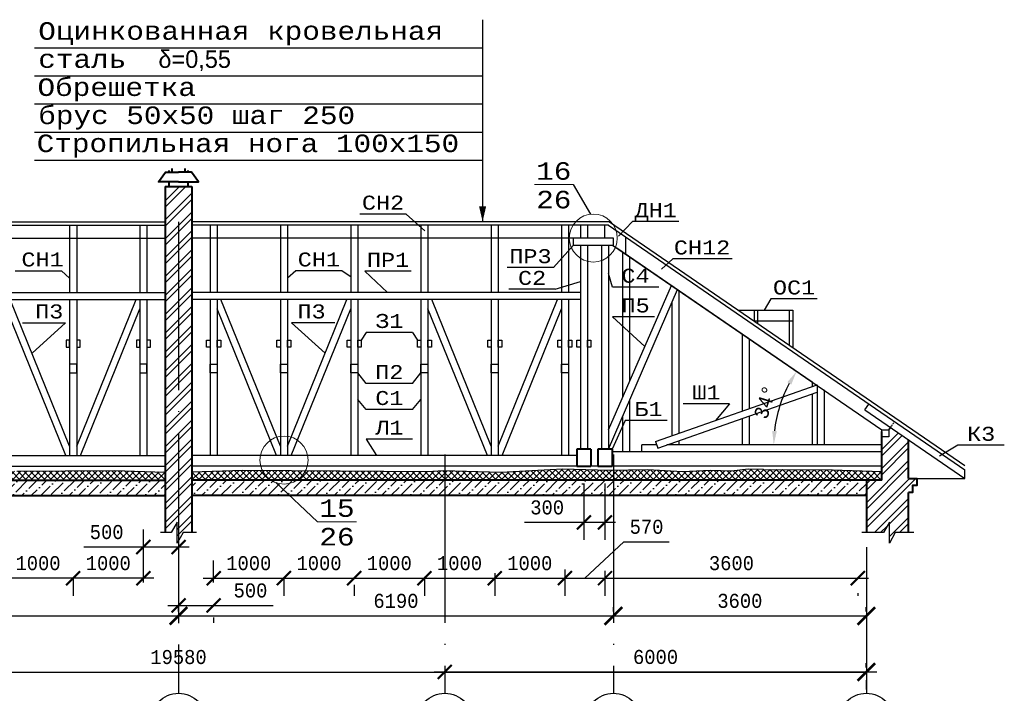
# Model space of a CAD drawing. Header units: millimetres. Extents: x -17 to 2655, y -428 to 194.
# Tile 28 of 47: x 998 to 1138, y -29 to 67. Entities that reach past the tile are written whole.
import ezdxf
from ezdxf.enums import TextEntityAlignment as Align

# ---------------------------------------------------------------- set-up
doc = ezdxf.new("R2010")
doc.units = ezdxf.units.MM
doc.linetypes.add('ACAD_ISO04W100', pattern=[30, 24, -3, 0, -3])
doc.linetypes.add('ШТРИХОВАЯX2', pattern=[1.5, 1, -0.5])
for name, color, linetype in [('лист а3', 7, 'Continuous'), ('Оси', 3, 'ACAD_ISO04W100'), ('Размеры', 5, 'Continuous'), ('текст', 7, 'Continuous'), ('тонкий', 251, 'Continuous')]:
    doc.layers.add(name, color=color, linetype=linetype)
doc.layers.add('Стены', color=32, linetype='Continuous', lineweight=40)
doc.layers.add('стропила', color=40, linetype='Continuous', lineweight=30)
doc.styles.add('simvol', font='SYMBOL.TTF')
doc.styles.get("Standard").update_dxf_attribs({"font": 'COUR.TTF', "width": 0.8, "height": 2})
doc.styles.add('style1', font='COUR.TTF')
doc.dimstyles.new('100', dxfattribs={"dimtxt": 2, "dimasz": 2.5, "dimexe": 1.25, "dimexo": 0.625, "dimgap": 1, "dimtad": 1, "dimdec": 0, "dimlfac": 100, "dimtxsty": 'Standard', "dimblk": 'ARCHTICK', "dimcen": 2.5, "dimadec": 0, "dimazin": 0, "dimtfac": 1, "dimtdec": 0, "dimtmove": 0, "dimatfit": 3, "dimfxl": 0, "dimarcsym": 0})
doc.dimstyles.get("Standard").update_dxf_attribs({"dimtxt": 2, "dimasz": 2, "dimexe": 2.5, "dimexo": 2.5, "dimgap": 1, "dimtad": 1, "dimdec": 0, "dimzin": 0, "dimdsep": 46, "dimtxsty": 'Standard', "dimblk": 'ARCHTICK', "dimcen": -3, "dimdle": 1.5, "dimadec": 0, "dimazin": 0, "dimtfac": 0.75, "dimtdec": 0, "dimtofl": 0, "dimtmove": 0, "dimatfit": 3, "dimldrblk": 'ARCHTICK', "dimfxl": 0, "dimtvp": 1.5, "dimtolj": 1, "dimtzin": 0, "dimarcsym": 0})
doc.dimstyles.new('STANDARD$2', dxfattribs={"dimtxt": 2, "dimasz": 2, "dimexe": 2.5, "dimexo": 2.5, "dimgap": 1, "dimtad": 1, "dimdec": 0, "dimzin": 0, "dimdsep": 46, "dimtxsty": 'Standard', "dimcen": -3, "dimdle": 1.5, "dimadec": 0, "dimazin": 0, "dimtfac": 0.75, "dimtdec": 0, "dimtofl": 0, "dimtmove": 0, "dimatfit": 3, "dimldrblk": 'ARCHTICK', "dimfxl": 0, "dimtvp": 1.5, "dimtolj": 1, "dimtzin": 0, "dimarcsym": 0})

# ---------------------------------------------------------------- blocks, each defined once
blk = doc.blocks.new('_ArchTick')
at = {"color": 0, "linetype": 'ByBlock', "const_width": 0.15}
blk.add_lwpolyline([(-0.5, -0.5), (0.5, 0.5)], dxfattribs=at)
blk = doc.blocks.new('*D132')
at = {"layer": 'Defpoints', "color": 0}
for p in [(958.92, -18.13), (1020.82, -18.13), (1020.82, -18.13)]:
    blk.add_point(p, dxfattribs=at)
at = {"layer": 'Размеры', "color": 0, "lineweight": -2}
for p, q in [((958.92, -17.5), (958.92, -16.88)), ((958.92, -18.13), (1020.82, -18.13)), ((1020.82, -17.5), (1020.82, -16.88))]:
    blk.add_line(p, q, dxfattribs=at)
at = {"layer": 'Размеры', "color": 0, "lineweight": -2, "xscale": 2.5, "yscale": 2.5, "zscale": 2.5, "rotation": 180}
blk.add_blockref('_ArchTick', (958.92, -18.13), dxfattribs=at)
at = {"layer": 'Размеры', "color": 0, "lineweight": -2, "xscale": 2.5, "yscale": 2.5, "zscale": 2.5}
blk.add_blockref('_ArchTick', (1020.82, -18.13), dxfattribs=at)
at = {"layer": 'Размеры', "color": 0, "insert": (989.87, -16), "char_height": 2, "attachment_point": 5}
blk.add_mtext('6190', dxfattribs=at)
blk = doc.blocks.new('*D133')
at = {"layer": 'Defpoints', "color": 0}
for p in [(1020.82, -18.13), (1082.72, -18.13), (1082.72, -18.13)]:
    blk.add_point(p, dxfattribs=at)
at = {"layer": 'Размеры', "color": 0, "lineweight": -2}
for p, q in [((1020.82, -17.5), (1020.82, -16.88)), ((1020.82, -18.13), (1082.72, -18.13)), ((1082.72, -17.5), (1082.72, -16.88))]:
    blk.add_line(p, q, dxfattribs=at)
at = {"layer": 'Размеры', "color": 0, "lineweight": -2, "xscale": 2.5, "yscale": 2.5, "zscale": 2.5, "rotation": 180}
blk.add_blockref('_ArchTick', (1020.82, -18.13), dxfattribs=at)
at = {"layer": 'Размеры', "color": 0, "lineweight": -2, "xscale": 2.5, "yscale": 2.5, "zscale": 2.5}
blk.add_blockref('_ArchTick', (1082.72, -18.13), dxfattribs=at)
at = {"layer": 'Размеры', "color": 0, "insert": (1051.77, -16), "char_height": 2, "attachment_point": 5}
blk.add_mtext('6190', dxfattribs=at)
blk = doc.blocks.new('*D134')
at = {"layer": 'Defpoints', "color": 0}
for p in [(1082.72, -18.13), (1118.72, -18.13), (1118.72, -18.13)]:
    blk.add_point(p, dxfattribs=at)
at = {"layer": 'Размеры', "color": 0, "lineweight": -2}
for p, q in [((1082.72, -17.5), (1082.72, -16.88)), ((1082.72, -18.13), (1118.72, -18.13)), ((1118.72, -17.5), (1118.72, -16.88))]:
    blk.add_line(p, q, dxfattribs=at)
at = {"layer": 'Размеры', "color": 0, "lineweight": -2, "xscale": 2.5, "yscale": 2.5, "zscale": 2.5, "rotation": 180}
blk.add_blockref('_ArchTick', (1082.72, -18.13), dxfattribs=at)
at = {"layer": 'Размеры', "color": 0, "lineweight": -2, "xscale": 2.5, "yscale": 2.5, "zscale": 2.5}
blk.add_blockref('_ArchTick', (1118.72, -18.13), dxfattribs=at)
at = {"layer": 'Размеры', "color": 0, "insert": (1100.72, -16), "char_height": 2, "attachment_point": 5}
blk.add_mtext('3600', dxfattribs=at)
blk = doc.blocks.new('*D135')
at = {"layer": 'Defpoints', "color": 0}
for p in [(922.92, -26.13), (1118.72, -26.13), (1118.72, -26.13)]:
    blk.add_point(p, dxfattribs=at)
at = {"layer": 'Размеры', "color": 0, "lineweight": -2}
for p, q in [((922.92, -25.5), (922.92, -24.88)), ((1118.72, -25.5), (1118.72, -24.88)), ((922.92, -26.13), (1118.72, -26.13))]:
    blk.add_line(p, q, dxfattribs=at)
at = {"layer": 'Размеры', "color": 0, "lineweight": -2, "xscale": 2.5, "yscale": 2.5, "zscale": 2.5, "rotation": 180}
blk.add_blockref('_ArchTick', (922.92, -26.13), dxfattribs=at)
at = {"layer": 'Размеры', "color": 0, "lineweight": -2, "xscale": 2.5, "yscale": 2.5, "zscale": 2.5}
blk.add_blockref('_ArchTick', (1118.72, -26.13), dxfattribs=at)
at = {"layer": 'Размеры', "color": 0, "insert": (1020.82, -24), "char_height": 2, "attachment_point": 5}
blk.add_mtext('19580', dxfattribs=at)
blk = doc.blocks.new('*D137')
at = {"layer": 'Defpoints', "color": 0}
for p in [(1058.72, -24.79), (1118.72, -24.79), (1058.72, -26.12)]:
    blk.add_point(p, dxfattribs=at)
at = {"layer": 'Размеры', "color": 0, "lineweight": -2}
for p, q in [((1120.22, -26.12), (1057.22, -26.12)), ((1058.72, -27.29), (1058.72, -28.62)), ((1118.72, -27.29), (1118.72, -28.62))]:
    blk.add_line(p, q, dxfattribs=at)
at = {"layer": 'Размеры', "color": 0, "lineweight": -2, "xscale": 2, "yscale": 2, "zscale": 2, "rotation": 180}
blk.add_blockref('_ArchTick', (1058.72, -26.12), dxfattribs=at)
at = {"layer": 'Размеры', "color": 0, "lineweight": -2, "xscale": 2, "yscale": 2, "zscale": 2}
blk.add_blockref('_ArchTick', (1118.72, -26.12), dxfattribs=at)
at = {"layer": 'Размеры', "color": 0, "insert": (1088.72, -23.99), "char_height": 2, "attachment_point": 5}
blk.add_mtext('\\A1;6000', dxfattribs=at)
blk = doc.blocks.new('*D138')
at = {"layer": 'Defpoints', "color": 0}
for p in [(1020.82, -5.33), (1025.82, -15.88), (1025.82, -16.64)]:
    blk.add_point(p, dxfattribs=at)
at = {"layer": 'Размеры', "color": 0, "lineweight": -2}
for p, q in [((1020.82, -7.83), (1020.82, -19.14)), ((1019.32, -16.64), (1025.82, -16.64)), ((1025.82, -16.64), (1034.29, -16.64)), ((1025.82, -18.38), (1025.82, -19.14))]:
    blk.add_line(p, q, dxfattribs=at)
at = {"layer": 'Размеры', "color": 0, "lineweight": -2, "xscale": 2, "yscale": 2, "zscale": 2, "rotation": 180}
blk.add_blockref('_ArchTick', (1020.82, -16.64), dxfattribs=at)
at = {"layer": 'Размеры', "color": 0, "lineweight": -2, "xscale": 2, "yscale": 2, "zscale": 2}
blk.add_blockref('_ArchTick', (1025.82, -16.64), dxfattribs=at)
at = {"layer": 'Размеры', "color": 0, "insert": (1031.06, -14.52), "char_height": 2, "attachment_point": 5}
blk.add_mtext('\\A1;500', dxfattribs=at)
blk = doc.blocks.new('*D139')
at = {"layer": 'Defpoints', "color": 0}
for p in [(1035.82, -10.35), (1035.82, -12.76), (1025.82, -15.88)]:
    blk.add_point(p, dxfattribs=at)
at = {"layer": 'Размеры', "color": 0, "lineweight": -2}
for p, q in [((1025.82, -13.38), (1025.82, -10.26)), ((1024.32, -12.76), (1037.32, -12.76)), ((1035.82, -12.85), (1035.82, -15.26))]:
    blk.add_line(p, q, dxfattribs=at)
at = {"layer": 'Размеры', "color": 0, "lineweight": -2, "xscale": 2, "yscale": 2, "zscale": 2, "rotation": 180}
blk.add_blockref('_ArchTick', (1025.82, -12.76), dxfattribs=at)
at = {"layer": 'Размеры', "color": 0, "lineweight": -2, "xscale": 2, "yscale": 2, "zscale": 2}
blk.add_blockref('_ArchTick', (1035.82, -12.76), dxfattribs=at)
at = {"layer": 'Размеры', "color": 0, "insert": (1030.82, -10.63), "char_height": 2, "attachment_point": 5}
blk.add_mtext('\\A1;1000', dxfattribs=at)
blk = doc.blocks.new('*D140')
at = {"layer": 'Defpoints', "color": 0}
for p in [(1035.82, -10.35), (1045.82, -11.21), (1045.82, -12.76)]:
    blk.add_point(p, dxfattribs=at)
at = {"layer": 'Размеры', "color": 0, "lineweight": -2}
for p, q in [((1034.32, -12.76), (1047.32, -12.76)), ((1035.82, -12.85), (1035.82, -15.26)), ((1045.82, -13.71), (1045.82, -15.26))]:
    blk.add_line(p, q, dxfattribs=at)
at = {"layer": 'Размеры', "color": 0, "lineweight": -2, "xscale": 2, "yscale": 2, "zscale": 2, "rotation": 180}
blk.add_blockref('_ArchTick', (1035.82, -12.76), dxfattribs=at)
at = {"layer": 'Размеры', "color": 0, "lineweight": -2, "xscale": 2, "yscale": 2, "zscale": 2}
blk.add_blockref('_ArchTick', (1045.82, -12.76), dxfattribs=at)
at = {"layer": 'Размеры', "color": 0, "insert": (1040.82, -10.63), "char_height": 2, "attachment_point": 5}
blk.add_mtext('\\A1;1000', dxfattribs=at)
blk = doc.blocks.new('*D141')
at = {"layer": 'Defpoints', "color": 0}
for p in [(1055.82, -10.08), (1045.82, -11.21), (1055.82, -12.76)]:
    blk.add_point(p, dxfattribs=at)
at = {"layer": 'Размеры', "color": 0, "lineweight": -2}
for p, q in [((1055.82, -12.58), (1055.82, -15.26)), ((1044.32, -12.76), (1057.32, -12.76)), ((1045.82, -13.71), (1045.82, -15.26))]:
    blk.add_line(p, q, dxfattribs=at)
at = {"layer": 'Размеры', "color": 0, "lineweight": -2, "xscale": 2, "yscale": 2, "zscale": 2, "rotation": 180}
blk.add_blockref('_ArchTick', (1045.82, -12.76), dxfattribs=at)
at = {"layer": 'Размеры', "color": 0, "lineweight": -2, "xscale": 2, "yscale": 2, "zscale": 2}
blk.add_blockref('_ArchTick', (1055.82, -12.76), dxfattribs=at)
at = {"layer": 'Размеры', "color": 0, "insert": (1050.82, -10.63), "char_height": 2, "attachment_point": 5}
blk.add_mtext('\\A1;1000', dxfattribs=at)
blk = doc.blocks.new('*D142')
at = {"layer": 'Defpoints', "color": 0}
for p in [(1065.82, -9.55), (1055.82, -10.08), (1065.82, -12.76)]:
    blk.add_point(p, dxfattribs=at)
at = {"layer": 'Размеры', "color": 0, "lineweight": -2}
for p, q in [((1055.82, -12.58), (1055.82, -15.26)), ((1065.82, -12.05), (1065.82, -15.26)), ((1054.32, -12.76), (1067.32, -12.76))]:
    blk.add_line(p, q, dxfattribs=at)
at = {"layer": 'Размеры', "color": 0, "lineweight": -2, "xscale": 2, "yscale": 2, "zscale": 2, "rotation": 180}
blk.add_blockref('_ArchTick', (1055.82, -12.76), dxfattribs=at)
at = {"layer": 'Размеры', "color": 0, "lineweight": -2, "xscale": 2, "yscale": 2, "zscale": 2}
blk.add_blockref('_ArchTick', (1065.82, -12.76), dxfattribs=at)
at = {"layer": 'Размеры', "color": 0, "insert": (1060.82, -10.63), "char_height": 2, "attachment_point": 5}
blk.add_mtext('\\A1;1000', dxfattribs=at)
blk = doc.blocks.new('*D143')
at = {"layer": 'Defpoints', "color": 0}
for p in [(1065.82, -9.55), (1075.82, -9.01), (1075.82, -12.76)]:
    blk.add_point(p, dxfattribs=at)
at = {"layer": 'Размеры', "color": 0, "lineweight": -2}
for p, q in [((1065.82, -12.05), (1065.82, -15.26)), ((1075.82, -11.51), (1075.82, -15.26)), ((1064.32, -12.76), (1077.32, -12.76))]:
    blk.add_line(p, q, dxfattribs=at)
at = {"layer": 'Размеры', "color": 0, "lineweight": -2, "xscale": 2, "yscale": 2, "zscale": 2, "rotation": 180}
blk.add_blockref('_ArchTick', (1065.82, -12.76), dxfattribs=at)
at = {"layer": 'Размеры', "color": 0, "lineweight": -2, "xscale": 2, "yscale": 2, "zscale": 2}
blk.add_blockref('_ArchTick', (1075.82, -12.76), dxfattribs=at)
at = {"layer": 'Размеры', "color": 0, "insert": (1070.82, -10.63), "char_height": 2, "attachment_point": 5}
blk.add_mtext('\\A1;1000', dxfattribs=at)
blk = doc.blocks.new('*D144')
at = {"layer": 'Defpoints', "color": 0}
for p in [(1075.82, -9.01), (1081.52, -9.21), (1081.52, -12.76)]:
    blk.add_point(p, dxfattribs=at)
at = {"layer": 'Размеры', "color": 0, "lineweight": -2}
for p, q in [((1078.67, -12.76), (1084.21, -7.57)), ((1084.21, -7.57), (1090.67, -7.57)), ((1075.82, -11.51), (1075.82, -15.26)), ((1081.52, -11.71), (1081.52, -15.26)), ((1074.32, -12.76), (1083.02, -12.76))]:
    blk.add_line(p, q, dxfattribs=at)
at = {"layer": 'Размеры', "color": 0, "lineweight": -2, "xscale": 2, "yscale": 2, "zscale": 2, "rotation": 180}
blk.add_blockref('_ArchTick', (1075.82, -12.76), dxfattribs=at)
at = {"layer": 'Размеры', "color": 0, "lineweight": -2, "xscale": 2, "yscale": 2, "zscale": 2}
blk.add_blockref('_ArchTick', (1081.52, -12.76), dxfattribs=at)
at = {"layer": 'Размеры', "color": 0, "insert": (1087.44, -5.45), "char_height": 2, "attachment_point": 5}
blk.add_mtext('\\A1;570', dxfattribs=at)
blk = doc.blocks.new('*D145')
at = {"layer": 'Defpoints', "color": 0}
for p in [(1081.52, -9.21), (1117.52, -12.38), (1117.52, -12.76)]:
    blk.add_point(p, dxfattribs=at)
at = {"layer": 'Размеры', "color": 0, "lineweight": -2}
for p, q in [((1081.52, -11.71), (1081.52, -15.26)), ((1080.02, -12.76), (1119.02, -12.76)), ((1117.52, -14.88), (1117.52, -15.26))]:
    blk.add_line(p, q, dxfattribs=at)
at = {"layer": 'Размеры', "color": 0, "lineweight": -2, "xscale": 2, "yscale": 2, "zscale": 2, "rotation": 180}
blk.add_blockref('_ArchTick', (1081.52, -12.76), dxfattribs=at)
at = {"layer": 'Размеры', "color": 0, "lineweight": -2, "xscale": 2, "yscale": 2, "zscale": 2}
blk.add_blockref('_ArchTick', (1117.52, -12.76), dxfattribs=at)
at = {"layer": 'Размеры', "color": 0, "insert": (1099.52, -10.63), "char_height": 2, "attachment_point": 5}
blk.add_mtext('\\A1;3600', dxfattribs=at)
blk = doc.blocks.new('*D218')
at = {"layer": 'Defpoints', "color": 0}
for p in [(1020.82, -5.33), (1015.82, -8.32), (1015.82, -15.88)]:
    blk.add_point(p, dxfattribs=at)
at = {"layer": 'Размеры', "color": 0, "lineweight": -2}
for p, q in [((1015.82, -13.38), (1015.82, -5.82)), ((1015.82, -8.32), (1007.36, -8.32)), ((1022.32, -8.32), (1015.82, -8.32)), ((1020.82, -7.83), (1020.82, -10.82))]:
    blk.add_line(p, q, dxfattribs=at)
at = {"layer": 'Размеры', "color": 0, "lineweight": -2, "xscale": 2, "yscale": 2, "zscale": 2, "rotation": 180}
blk.add_blockref('_ArchTick', (1015.82, -8.32), dxfattribs=at)
at = {"layer": 'Размеры', "color": 0, "lineweight": -2, "xscale": 2, "yscale": 2, "zscale": 2}
blk.add_blockref('_ArchTick', (1020.82, -8.32), dxfattribs=at)
at = {"layer": 'Размеры', "color": 0, "insert": (1010.59, -6.2), "char_height": 2, "attachment_point": 5}
blk.add_mtext('\\A1;500', dxfattribs=at)
blk = doc.blocks.new('*D219')
at = {"layer": 'Defpoints', "color": 0}
for p in [(1005.82, -10.35), (1005.82, -12.76), (1015.82, -15.88)]:
    blk.add_point(p, dxfattribs=at)
at = {"layer": 'Размеры', "color": 0, "lineweight": -2}
for p, q in [((1015.82, -13.38), (1015.82, -10.26)), ((1017.32, -12.76), (1004.32, -12.76)), ((1005.82, -12.85), (1005.82, -15.26))]:
    blk.add_line(p, q, dxfattribs=at)
at = {"layer": 'Размеры', "color": 0, "lineweight": -2, "xscale": 2, "yscale": 2, "zscale": 2, "rotation": 180}
blk.add_blockref('_ArchTick', (1005.82, -12.76), dxfattribs=at)
at = {"layer": 'Размеры', "color": 0, "lineweight": -2, "xscale": 2, "yscale": 2, "zscale": 2}
blk.add_blockref('_ArchTick', (1015.82, -12.76), dxfattribs=at)
at = {"layer": 'Размеры', "color": 0, "insert": (1010.82, -10.63), "char_height": 2, "attachment_point": 5}
blk.add_mtext('\\A1;1000', dxfattribs=at)
blk = doc.blocks.new('*D220')
at = {"layer": 'Defpoints', "color": 0}
for p in [(1005.82, -10.35), (995.82, -11.21), (995.82, -12.76)]:
    blk.add_point(p, dxfattribs=at)
at = {"layer": 'Размеры', "color": 0, "lineweight": -2}
for p, q in [((1007.32, -12.76), (994.32, -12.76)), ((995.82, -13.71), (995.82, -15.26)), ((1005.82, -12.85), (1005.82, -15.26))]:
    blk.add_line(p, q, dxfattribs=at)
at = {"layer": 'Размеры', "color": 0, "lineweight": -2, "xscale": 2, "yscale": 2, "zscale": 2, "rotation": 180}
blk.add_blockref('_ArchTick', (995.82, -12.76), dxfattribs=at)
at = {"layer": 'Размеры', "color": 0, "lineweight": -2, "xscale": 2, "yscale": 2, "zscale": 2}
blk.add_blockref('_ArchTick', (1005.82, -12.76), dxfattribs=at)
at = {"layer": 'Размеры', "color": 0, "insert": (1000.82, -10.63), "char_height": 2, "attachment_point": 5}
blk.add_mtext('\\A1;1000', dxfattribs=at)
blk = doc.blocks.new('*D389')
at = {"layer": 'Defpoints', "color": 0}
for p in [(1078.52, 3.22), (1081.52, 3.22), (1078.52, -4.81)]:
    blk.add_point(p, dxfattribs=at)
at = {"layer": 'Размеры', "color": 0, "lineweight": -2}
for p, q in [((1078.52, 0.72), (1078.52, -7.31)), ((1081.52, 0.72), (1081.52, -7.31)), ((1078.52, -4.81), (1070.06, -4.81)), ((1083.02, -4.81), (1078.52, -4.81))]:
    blk.add_line(p, q, dxfattribs=at)
at = {"layer": 'Размеры', "color": 0, "lineweight": -2, "xscale": 2, "yscale": 2, "zscale": 2, "rotation": 180}
blk.add_blockref('_ArchTick', (1078.52, -4.81), dxfattribs=at)
at = {"layer": 'Размеры', "color": 0, "lineweight": -2, "xscale": 2, "yscale": 2, "zscale": 2}
blk.add_blockref('_ArchTick', (1081.52, -4.81), dxfattribs=at)
at = {"layer": 'Размеры', "color": 0, "insert": (1073.29, -2.69), "char_height": 2, "attachment_point": 5}
blk.add_mtext('\\A1;300', dxfattribs=at)
blk = doc.blocks.new('*D446')
at = {"layer": 'Defpoints', "color": 0}
for p in [(1080.89, 35.87), (1081.15, 35.69), (1107.01, 13.44), (1090.31, 6.22), (1120.92, 6.22)]:
    blk.add_point(p, dxfattribs=at)
at = {"layer": 'Размеры', "color": 0, "lineweight": -2}
blk.add_line((1083.21, 34.27), (1110.85, 15.28), dxfattribs=at)
blk.add_arc((1124.04, 6.22), 18.5, 151.6998, 173.8017, dxfattribs=at)
at = {"layer": 'Размеры', "color": 0}
for points in [[(1107.47, 15.16), (1108.04, 14.81), (1108.79, 16.69)], [(1105.98, 8.19), (1105.32, 8.23), (1105.54, 6.22)]]:
    blk.add_solid(points, dxfattribs=at)
at = {"layer": 'Размеры', "color": 0, "insert": (1104.34, 12.33), "char_height": 2, "attachment_point": 5, "rotation": 72.7508}
blk.add_mtext('\\A1;34°', dxfattribs=at)

msp = doc.modelspace()

# ---------------------------------------------------------------- hatches: boundary and pattern name
at = {"layer": 'тонкий'}
h = msp.add_hatch(dxfattribs=at)
h.set_pattern_fill('ANSI32', color=256, scale=0.2, style=0)
h.paths.add_polyline_path([(1018.9243, -6.2626), (1019.7668, -6.2626), (1020.6195, -4.7626), (1020.6195, -7.7626), (1021.4575, -6.2626), (1022.7243, -6.2626), (1022.7243, 43.0153), (1018.9243, 43.0153)])
h = msp.add_hatch(dxfattribs=at)
h.set_pattern_fill('ANSI32', color=256, scale=0.2, style=0)
h.paths.add_polyline_path([(1118.7243, 1.2153), (1118.7243, -6.2626), (1121.1534, -6.2626), (1122.0062, -4.7626), (1122.0062, -7.7626), (1122.8442, -6.2626), (1124.7243, -6.2626), (1124.7243, -0.5508), (1125.2743, -0.5508), (1125.2743, 0.4492), (1125.9243, 0.4492), (1125.9243, 1.4492), (1124.7243, 1.4492), (1124.7243, 6.9566), (1122.1699, 8.7121), (1121.9243, 8.3548), (1121.9243, 7.3548), (1120.9243, 7.3548), (1120.9243, 1.2153)])
h = msp.add_hatch(dxfattribs=at)
h.set_pattern_fill('ANSI37', color=256, scale=0.2, style=0)
h.paths.add_polyline_path([(920.7243, 2.4191), (920.7243, 1.2153), (922.9243, 1.2153), (922.9243, 2.495)])
h.paths.add_polyline_path([(922.9243, 2.495), (922.9243, 1.2153), (958.9243, 1.2153), (958.9243, 2.6014), (954.0423, 2.6834), (949.0706, 2.4074), (945.1116, 2.5914), (942.1193, 2.4994), (939.7255, 2.7755), (937.5761, 2.7153), (927.7796, 2.6623)])
h.paths.add_polyline_path([(959.5204, 2.5914), (958.9243, 2.6014), (958.9243, 1.2153), (982.9243, 1.2153), (982.9243, 2.5421), (974.942, 2.3154), (966.1954, 2.7755)])
h.paths.add_polyline_path([(985.3761, 2.3952), (983.1163, 2.5475), (982.9243, 2.5421), (982.9243, 1.2153), (1018.9243, 1.2153), (1018.9243, 2.3593), (1011.6778, 2.555), (997.8233, 2.4708)])
h = msp.add_hatch(dxfattribs=at)
h.set_pattern_fill('ANSI37', color=256, scale=0.2, style=0)
h.set_pattern_definition([(135, (2041.6487, 0), (0.4490128, 0.4490128), []), (45, (2041.6487, 0), (0.4490128, -0.4490128), [])])
h.paths.add_polyline_path([(1118.7243, 2.495), (1120.9243, 2.4191), (1120.9243, 1.2153), (1118.7243, 1.2153)])
h.paths.add_polyline_path([(1082.7243, 2.6014), (1087.6064, 2.6834), (1092.5781, 2.4074), (1096.5371, 2.5914), (1099.5293, 2.4994), (1101.9231, 2.7755), (1104.0726, 2.7153), (1113.869, 2.6623), (1118.7243, 2.495), (1118.7243, 1.2153), (1082.7243, 1.2153)])
h.paths.add_polyline_path([(1075.4533, 2.7755), (1082.1283, 2.5914), (1082.7243, 2.6014), (1082.7243, 1.2153), (1058.7243, 1.2153), (1058.7243, 2.5421), (1066.7067, 2.3154)])
h.paths.add_polyline_path([(1022.7243, 2.3593), (1029.9709, 2.555), (1043.8253, 2.4708), (1056.2726, 2.3952), (1058.5323, 2.5475), (1058.7243, 2.5421), (1058.7243, 1.2153), (1022.7243, 1.2153)])
h = msp.add_hatch(dxfattribs=at)
h.set_pattern_fill('ANSI36', color=256, scale=0.3, style=0)
h.paths.add_polyline_path([(1018.9243, -0.9847), (1018.9243, 1.2153), (982.9243, 1.2153), (982.9243, -0.9847)])
h.paths.add_polyline_path([(982.9243, -0.9847), (982.9243, 1.2153), (958.9243, 1.2153), (958.9243, -0.9847)])
h.paths.add_polyline_path([(922.9243, 1.2153), (922.9243, -0.9847), (958.9243, -0.9847), (958.9243, 1.2153)])
h = msp.add_hatch(dxfattribs=at)
h.set_pattern_fill('ANSI36', color=256, scale=0.3, style=0)
h.paths.add_polyline_path([(1082.7243, 1.2153), (1082.7243, -0.9847), (1118.7243, -0.9847), (1118.7243, 1.2153)])
h.paths.add_polyline_path([(1082.7243, 1.2153), (1058.7243, 1.2153), (1058.7243, -0.9847), (1082.7243, -0.9847)])
h.paths.add_polyline_path([(1037.7187, 1.2153, -0.23790855), (1034.6617, 0.8545), (1036.6239, -0.9847), (1058.7243, -0.9847), (1058.7243, 1.2153)])
h.paths.add_polyline_path([(1036.6239, -0.9847), (1034.6617, 0.8545, -0.05879361), (1033.9466, 1.2153), (1022.7243, 1.2153), (1022.7243, -0.9847)])
h.paths.add_polyline_path([(1037.7187, 1.2153), (1033.9466, 1.2153, 0.30091115)])

# ---------------------------------------------------------------- linework, layer by layer
at = {"layer": 'лист а3'}
msp.add_lwpolyline([(1064.1024, 38.0153, 0, 1, 0), (1064.1024, 40.1855, 1, 1, 0)], format="xyseb", dxfattribs=at)
at = {"layer": 'Оси'}
for points in [[(1020.8243, 38.0153), (1020.8243, -29.1557)], [(1058.7243, 4.8732), (1058.7243, -29.1557)], [(1082.7243, 4.8732), (1082.7243, -29.1557)], [(1118.7243, -8.3331), (1118.7243, -29.1557)]]:
    msp.add_lwpolyline(points, dxfattribs=at)
for centre in [(1020.8243, -33.1557), (1058.7243, -33.1557), (1082.7243, -33.1557), (1118.7243, -33.1557)]:
    msp.add_circle(centre, 4, dxfattribs=at)
at = {"layer": 'Стены'}
for p, q in [((1120.9243, 1.2153), (1120.9243, 8.1438)), ((1079.5247, 5.6153), (1077.5247, 5.6153)), ((1077.5247, 5.6153), (1077.5247, 3.2153)), ((1079.5247, 5.6153), (1079.5247, 3.2153)), ((1082.5247, 5.6153), (1080.5247, 5.6153)), ((1080.5247, 5.6153), (1080.5247, 3.2153)), ((1082.5247, 5.6153), (1082.5247, 3.2153)), ((1124.7243, 1.4492), (1124.7243, 6.9566)), ((1077.5247, 3.2153), (1079.5247, 3.2153)), ((1080.5247, 3.2153), (1082.5247, 3.2153)), ((920.7243, 1.2153), (1018.9243, 1.2153)), ((1120.9243, 1.2153), (1022.7243, 1.2153)), ((1118.7243, 1.2153), (1118.7243, -6.2626)), ((922.9243, -0.9847), (1018.9243, -0.9847)), ((1118.7243, -0.9847), (1022.7243, -0.9847)), ((1124.7243, -6.2626), (1124.7243, -0.5508))]:
    msp.add_line(p, q, dxfattribs=at)
for points in [[(1020.8243, 43.6973), (1017.9803, 43.6973), (1018.9828, 45.0824), (1020.8243, 45.0824)], [(1019.4734, 45.0824), (1019.4734, 45.3054)], [(1019.9036, 45.0824), (1019.9036, 45.6009)], [(1020.8243, 43.6973), (1023.6683, 43.6973), (1022.6659, 45.0824), (1020.8243, 45.0824)], [(1021.7451, 45.0824), (1021.7451, 45.6009)], [(1022.1753, 45.0824), (1022.1753, 45.3054)], [(1019.4734, 43.0153), (1019.4734, 43.6973)], [(1022.1753, 43.0153), (1022.1753, 43.6973)], [(1018.9243, 43.0153), (1018.9243, -6.2626)], [(1018.9243, 43.0153), (1022.7243, 43.0153)], [(1022.7243, 43.0153), (1022.7243, -6.2626)], [(1124.7243, 1.4492), (1125.9243, 1.4492), (1125.9243, 0.4492), (1125.2743, 0.4492), (1125.2743, -0.5508), (1124.7243, -0.5508)]]:
    msp.add_lwpolyline(points, dxfattribs=at)
at = {"layer": 'стропила'}
for p, q in [((959.466, 38.0153), (1018.9243, 38.0153)), ((1082.1827, 38.0153), (1022.7243, 38.0153)), ((1082.1827, 38.0153), (1132.7243, 3.2788)), ((959.6243, 37.5153), (1018.9243, 37.5153)), ((1005.324, 37.515), (1005.324, 35.6901)), ((1006.324, 37.515), (1006.324, 35.6901)), ((1015.324, 37.515), (1015.324, 35.6901)), ((1016.324, 37.515), (1016.324, 35.6901)), ((1082.0243, 37.5153), (1022.7243, 37.5153)), ((1025.3247, 37.515), (1025.3247, 35.6901)), ((1026.3247, 37.515), (1026.3247, 35.6901)), ((1035.3247, 37.515), (1035.3247, 35.6901)), ((1036.3247, 37.515), (1036.3247, 35.6901)), ((1045.3247, 37.515), (1045.3247, 35.6901)), ((1046.3247, 37.515), (1046.3247, 35.6901)), ((1055.3247, 37.515), (1055.3247, 35.6901)), ((1056.3247, 37.515), (1056.3247, 35.6901)), ((1065.3247, 37.515), (1065.3247, 35.6901)), ((1066.3247, 37.515), (1066.3247, 35.6901)), ((1075.3247, 37.515), (1075.3247, 35.6901)), ((1076.3247, 37.515), (1076.3247, 35.6901)), ((1078.0247, 37.515), (1078.0247, 35.6901)), ((1079.0247, 37.515), (1079.0247, 35.6901)), ((1081.4826, 35.6901), (1081.4826, 37.5153)), ((1082.0243, 37.5153), (1132.7243, 2.6721)), ((959.6374, 35.6901), (1018.9243, 35.6901)), ((1082.0112, 35.6901), (1022.7243, 35.6901)), ((1077.0247, 34.6901), (1077.0247, 35.6901)), ((1082.7283, 35.6901), (1082.0247, 35.6901)), ((1082.7283, 34.6901), (1082.7283, 35.6901)), ((1084.4247, 35.8257), (1084.4247, 33.4389)), ((1077.0247, 34.6901), (1082.7283, 34.6901)), ((1078.0247, 34.6901), (1078.0247, 5.6153)), ((1079.0247, 34.6901), (1079.0247, 5.6153)), ((1081.0247, 34.6901), (1081.0247, 5.6153)), ((1082.0247, 34.6901), (1082.0247, 5.6153)), ((1082.604, 34.6901), (1120.9243, 8.3548)), ((1100.5218, 25.4097), (1108.2532, 25.4097)), ((1102.7532, 25.4097), (1102.7532, 23.8762)), ((1103.2532, 25.4097), (1103.2532, 23.5326)), ((1107.7532, 25.4097), (1107.7532, 20.44)), ((1108.2532, 25.4097), (1108.2532, 20.0963)), ((1102.7044, 23.9097), (1108.2532, 23.9097)), ((1118.5029, 11.2323), (1119.0802, 12.0489)), ((1118.5029, 11.2323), (1132.7243, 1.4587)), ((1121.9243, 8.3548), (1122.1699, 8.7121)), ((1124.7243, 1.4492), (1132.7243, 1.4492)), ((1132.7243, 1.4492), (1132.7243, 2.6721))]:
    msp.add_line(p, q, dxfattribs=at)
for points in [[(1005.324, 20.15), (1005.324, 21.15), (1004.824, 21.15), (1004.824, 20.15), (1005.324, 20.15)], [(1006.824, 20.15), (1006.824, 21.15), (1006.324, 21.15), (1006.324, 20.15), (1006.824, 20.15)], [(1015.324, 20.15), (1015.324, 21.15), (1014.824, 21.15), (1014.824, 20.15), (1015.324, 20.15)], [(1016.824, 20.15), (1016.824, 21.15), (1016.324, 21.15), (1016.324, 20.15), (1016.824, 20.15)], [(1024.8247, 20.15), (1024.8247, 21.15), (1025.3247, 21.15), (1025.3247, 20.15), (1024.8247, 20.15)], [(1026.3247, 20.15), (1026.3247, 21.15), (1026.8247, 21.15), (1026.8247, 20.15), (1026.3247, 20.15)], [(1034.8247, 20.15), (1034.8247, 21.15), (1035.3247, 21.15), (1035.3247, 20.15), (1034.8247, 20.15)], [(1036.3247, 20.15), (1036.3247, 21.15), (1036.8247, 21.15), (1036.8247, 20.15), (1036.3247, 20.15)], [(1044.8247, 20.15), (1044.8247, 21.15), (1045.3247, 21.15), (1045.3247, 20.15), (1044.8247, 20.15)], [(1046.3247, 20.15), (1046.3247, 21.15), (1046.8247, 21.15), (1046.8247, 20.15), (1046.3247, 20.15)], [(1054.8247, 20.15), (1054.8247, 21.15), (1055.3247, 21.15), (1055.3247, 20.15), (1054.8247, 20.15)], [(1056.3247, 20.15), (1056.3247, 21.15), (1056.8247, 21.15), (1056.8247, 20.15), (1056.3247, 20.15)], [(1064.8247, 20.15), (1064.8247, 21.15), (1065.3247, 21.15), (1065.3247, 20.15), (1064.8247, 20.15)], [(1066.3247, 20.15), (1066.3247, 21.15), (1066.8247, 21.15), (1066.8247, 20.15), (1066.3247, 20.15)], [(1074.8247, 20.15), (1074.8247, 21.15), (1075.3247, 21.15), (1075.3247, 20.15), (1074.8247, 20.15)], [(1076.3247, 20.15), (1076.3247, 21.15), (1076.8247, 21.15), (1076.8247, 20.15), (1076.3247, 20.15)], [(1077.5247, 20.15), (1077.5247, 21.15), (1078.0247, 21.15), (1078.0247, 20.15), (1077.5247, 20.15)], [(1079.0247, 20.15), (1079.0247, 21.15), (1079.5247, 21.15), (1079.5247, 20.15), (1079.0247, 20.15)], [(1006.324, 16.4652), (1006.324, 17.7091), (1005.324, 17.7091), (1005.324, 16.4652), (1006.324, 16.4652)], [(1016.324, 16.4652), (1016.324, 17.7091), (1015.324, 17.7091), (1015.324, 16.4652), (1016.324, 16.4652)], [(1025.3247, 16.4652), (1025.3247, 17.7091), (1026.3247, 17.7091), (1026.3247, 16.4652), (1025.3247, 16.4652)], [(1035.3247, 16.4652), (1035.3247, 17.7091), (1036.3247, 17.7091), (1036.3247, 16.4652), (1035.3247, 16.4652)], [(1045.3247, 16.4652), (1045.3247, 17.7091), (1046.3247, 17.7091), (1046.3247, 16.4652), (1045.3247, 16.4652)], [(1055.3247, 16.4652), (1055.3247, 17.7091), (1056.3247, 17.7091), (1056.3247, 16.4652), (1055.3247, 16.4652)], [(1065.3247, 16.4652), (1065.3247, 17.7091), (1066.3247, 17.7091), (1066.3247, 16.4652), (1065.3247, 16.4652)], [(1075.3247, 16.4652), (1075.3247, 17.7091), (1076.3247, 17.7091), (1076.3247, 16.4652), (1075.3247, 16.4652)], [(1120.9243, 7.3548), (1120.9243, 8.3548), (1121.9243, 8.3548), (1121.9243, 7.3548), (1120.9243, 7.3548)]]:
    msp.add_lwpolyline(points, dxfattribs=at)
at = {"layer": 'тонкий'}
for p, q in [((1064.1024, 66.785), (1064.1024, 38.0153)), ((1000.3423, 62.785), (1064.1024, 62.785)), ((1000.3423, 58.785), (1064.1024, 58.785)), ((1000.3423, 54.785), (1064.1024, 54.785)), ((1000.3423, 50.785), (1064.1024, 50.785)), ((1000.3423, 46.785), (1064.1024, 46.785)), ((1076.9975, 43.2926), (1079.4586, 39.0841)), ((1053.226, 39.1016), (1046.6334, 39.1016)), ((1053.226, 39.1016), (1055.8664, 36.7173)), ((1085.4474, 38.0318), (1083.4359, 35.9676)), ((1092.04, 38.0318), (1085.4474, 38.0318)), ((1005.324, 35.6901), (1005.324, 27.9374)), ((1006.324, 35.6901), (1006.324, 27.9374)), ((1015.324, 35.6901), (1015.324, 27.9374)), ((1016.324, 35.6901), (1016.324, 27.9374)), ((1025.3247, 35.6901), (1025.3247, 27.9374)), ((1026.3247, 35.6901), (1026.3247, 27.9374)), ((1035.3247, 35.6901), (1035.3247, 27.9374)), ((1036.3247, 35.6901), (1036.3247, 27.9374)), ((1045.3247, 35.6901), (1045.3247, 27.9374)), ((1046.3247, 35.6901), (1046.3247, 27.9374)), ((1055.3247, 35.6901), (1055.3247, 27.9374)), ((1056.3247, 35.6901), (1056.3247, 27.9374)), ((1065.3247, 35.6901), (1065.3247, 27.9374)), ((1066.3247, 35.6901), (1066.3247, 27.9374)), ((1075.3247, 35.6901), (1075.3247, 27.9374)), ((1076.3247, 35.6901), (1076.3247, 27.9374)), ((1074.2081, 31.4778), (1077.0247, 34.6901)), ((1084.0247, 33.7138), (1084.0247, 12.9518)), ((1085.0247, 33.0265), (1085.0247, 15.2447)), ((1091.1675, 32.717), (1089.5529, 31.2365)), ((1099.6439, 32.717), (1091.1675, 32.717)), ((997.5585, 31.009), (1004.1511, 31.009)), ((1004.1511, 31.009), (1005.324, 29.9744)), ((1037.4976, 31.009), (1036.3247, 29.9744)), ((1044.0902, 31.009), (1037.4976, 31.009)), ((1044.0902, 31.009), (1045.3247, 30.1961)), ((1053.9442, 30.9584), (1047.3516, 30.9584)), ((1047.3516, 30.9584), (1050.5423, 27.9374)), ((1074.2081, 31.4778), (1067.6155, 31.4778)), ((1074.4426, 28.3815), (1078.0247, 29.4783)), ((1082.5713, 28.6927), (1082.0247, 30.6146)), ((1074.4426, 28.3815), (1067.85, 28.3815)), ((1082.0247, 8.366), (1090.9915, 28.9259)), ((1082.0247, 5.6153), (1091.8321, 28.3482)), ((1089.1639, 28.6927), (1082.5713, 28.6927)), ((1092.0247, 28.2158), (1092.0247, 7.875)), ((963.624, 27.9374), (1018.9243, 27.9374)), ((963.624, 26.9374), (1018.9243, 26.9374)), ((1005.324, 6.0472), (996.8635, 26.9374)), ((1005.324, 26.9374), (1005.324, 4.7153)), ((1006.324, 26.9374), (1006.324, 4.7153)), ((1006.324, 6.0472), (1014.7846, 26.9374)), ((1015.324, 26.9374), (1015.324, 4.7153)), ((1016.324, 26.9374), (1016.324, 4.7153)), ((1078.0247, 27.9374), (1022.7243, 27.9374)), ((1078.0247, 26.9374), (1022.7243, 26.9374)), ((1025.3247, 26.9374), (1025.3247, 4.7153)), ((1026.3247, 26.9374), (1026.3247, 4.7153)), ((1035.3247, 6.0472), (1026.8641, 26.9374)), ((1035.3247, 26.9374), (1035.3247, 4.7153)), ((1036.3247, 26.9374), (1036.3247, 4.7153)), ((1036.3247, 6.0472), (1044.7852, 26.9374)), ((1045.3247, 26.9374), (1045.3247, 4.7153)), ((1046.3247, 26.9374), (1046.3247, 4.7153)), ((1055.3247, 26.9374), (1055.3247, 4.7153)), ((1056.3247, 26.9374), (1056.3247, 4.7153)), ((1065.3247, 6.0472), (1056.8641, 26.9374)), ((1065.3247, 26.9374), (1065.3247, 4.7153)), ((1066.3247, 26.9374), (1066.3247, 4.7153)), ((1066.3247, 6.0472), (1074.7852, 26.9374)), ((1075.3247, 26.9374), (1075.3247, 4.7153)), ((1076.3247, 26.9374), (1076.3247, 4.7153)), ((1082.0247, 27.9374), (1082.0247, 26.9374)), ((1105.1431, 27.0238), (1104.172, 25.4097)), ((1111.7357, 27.0238), (1105.1431, 27.0238)), ((1004.7846, 4.7153), (996.324, 25.6054)), ((1006.8635, 4.7153), (1015.324, 25.6054)), ((1034.7852, 4.7153), (1026.3247, 25.6054)), ((1036.8641, 4.7153), (1045.3247, 25.6054)), ((1064.7852, 4.7153), (1056.3247, 25.6054)), ((1066.8641, 4.7153), (1075.3247, 25.6054)), ((1091.0247, 26.4767), (1091.0247, 7.5242)), ((1088.5583, 24.4634), (1082.5872, 24.4634)), ((1082.5872, 24.4634), (1087.213, 20.2622)), ((998.5988, 23.6112), (1004.7324, 23.6112)), ((1004.7324, 23.6112), (999.9705, 19.2657)), ((1043.0499, 23.6112), (1036.9162, 23.6112)), ((1036.9162, 23.6112), (1041.6782, 19.2657)), ((1047.5338, 22.2481), (1046.8247, 21.15)), ((1054.1264, 22.2481), (1047.5338, 22.2481)), ((1054.1264, 22.2481), (1054.8247, 21.15)), ((1101.0247, 22.0307), (1101.0247, 11.0324)), ((1102.0247, 21.3434), (1102.0247, 11.3832)), ((1047.5338, 14.9668), (1046.3247, 16.4652)), ((1054.1264, 14.9668), (1055.3247, 16.4652)), ((1054.1264, 14.9668), (1047.5338, 14.9668)), ((1088.6958, 6.7072), (1111.7139, 14.7824)), ((1111.0247, 15.2675), (1111.0247, 14.5406)), ((1111.7139, 14.7824), (1111.7139, 6.2153)), ((1112.7139, 14.0785), (1112.7139, 6.2153)), ((1047.5338, 11.2776), (1046.3247, 12.6817)), ((1054.1264, 11.2776), (1055.3247, 12.6817)), ((1089.0268, 5.7636), (1111.7139, 13.7226)), ((1111.0247, 13.4808), (1111.0247, 6.2153)), ((1054.1264, 11.2776), (1047.5338, 11.2776)), ((1085.0247, 12.5691), (1085.0247, 5.2153)), ((1099.2656, 12.0826), (1092.673, 12.0826)), ((1099.2656, 12.0826), (1097.2369, 9.7036)), ((1084.0247, 10.2511), (1084.0247, 5.2153)), ((1101.0247, 9.9726), (1101.0247, 6.2153)), ((1102.0247, 10.3235), (1102.0247, 6.2153)), ((1084.4174, 9.6942), (1082.5247, 5.6153)), ((1090.3885, 9.6942), (1084.4174, 9.6942)), ((1054.1264, 7.0606), (1047.5338, 7.0606)), ((1047.5338, 7.0606), (1049.0028, 4.7153)), ((1086.7853, 5.2153), (1086.7853, 6.2153)), ((1088.8683, 6.2153), (1086.7853, 6.2153)), ((1088.6958, 6.7072), (1089.0268, 5.7636)), ((1120.9243, 6.2153), (1090.3143, 6.2153)), ((1091.0247, 6.4645), (1091.0247, 6.2153)), ((1092.0247, 6.8153), (1092.0247, 6.2153)), ((1131.7685, 6.176), (1129.1502, 4.6124)), ((1138.3611, 6.176), (1131.7685, 6.176)), ((964.124, 4.7153), (1018.9243, 4.7153)), ((1077.5247, 4.7153), (1022.7243, 4.7153)), ((1120.9243, 5.2153), (1082.5247, 5.2153)), ((1119.7243, 5.2153), (1086.7853, 5.2153)), ((920.7243, 3.2153), (1018.9243, 3.2153)), ((1120.9243, 3.2153), (1022.7243, 3.2153)), ((997.8233, 2.4708), (1011.6778, 2.555)), ((1011.6778, 2.555), (1018.9243, 2.3593)), ((1029.9709, 2.555), (1022.7243, 2.3593)), ((1043.8253, 2.4708), (1029.9709, 2.555)), ((1056.2726, 2.3952), (1043.8253, 2.4708)), ((1040.6083, -4.7198), (1034.6617, 0.8545))]:
    msp.add_line(p, q, dxfattribs=at)
at = {"layer": 'тонкий', "lineweight": 0}
for p, q in [((1071.4727, 43.2926), (1076.9975, 43.2926)), ((1040.6083, -4.7198), (1046.1331, -4.7198))]:
    msp.add_line(p, q, dxfattribs=at)
at = {"layer": 'тонкий', "linetype": 'ШТРИХОВАЯX2', "ltscale": 0.2}
msp.add_line((1122.1699, 8.7121), (1122.702, 9.468), dxfattribs=at)
at = {"layer": 'тонкий'}
for points in [[(1104.0726, 2.7153), (1101.9231, 2.7755), (1099.5293, 2.4994), (1096.5371, 2.5914), (1092.5781, 2.4074), (1087.6064, 2.6834), (1082.1283, 2.5914), (1075.4533, 2.7755), (1066.7067, 2.3154), (1058.5323, 2.5475), (1056.2726, 2.3952)], [(1104.0726, 2.7153), (1113.869, 2.6623), (1120.9243, 2.4191)]]:
    msp.add_lwpolyline(points, dxfattribs=at)
at = {"layer": 'тонкий', "color": 7}
for points in [[(1023.366, -6.2626), (1021.4575, -6.2626), (1020.6195, -7.7626), (1020.6195, -4.7626), (1019.7668, -6.2626), (1018.2378, -6.2626)], [(1125.4708, -6.2626), (1122.8442, -6.2626), (1122.0062, -7.7626), (1122.0062, -4.7626), (1121.1534, -6.2626), (1118.0954, -6.2626)]]:
    msp.add_lwpolyline(points, dxfattribs=at)
at = {"layer": 'тонкий', "lineweight": 0}
for centre in [(1079.8614, 35.6901), (1035.8327, 4.0654)]:
    msp.add_circle(centre, 3.4177, dxfattribs=at)

# ---------------------------------------------------------------- texts
for s, p in [('СН2', (1049.9297, 40.7269)), ('ДН1', (1088.7437, 39.6572)), ('СН12', (1095.3376, 34.3424)), ('СН1', (1001.4633, 32.6343)), ('СН1', (1040.7939, 32.6343)), ('ПР3', (1070.9118, 33.1032)), ('ПР1', (1050.6479, 32.5837)), ('С2', (1071.1463, 30.0069)), ('С4', (1085.8676, 30.318)), ('ОС1', (1108.4394, 28.6492)), ('П5', (1085.8835, 26.0887)), ('П3', (1002.4148, 25.2366)), ('П3', (1039.7535, 25.2366)), ('З1', (1050.8301, 23.8735)), ('П2', (1050.8301, 16.5921)), ('Ш1', (1095.9693, 13.708)), ('С1', (1050.8301, 12.9029)), ('Б1', (1087.7137, 11.3195)), ('Л1', (1050.8301, 8.6859)), ('К3', (1135.0648, 7.8014))]:
    msp.add_text(s, height=2).set_placement(p, align=Align.MIDDLE_CENTER)
at = {"layer": 'текст'}
for s, style, p in [('Оцинкованная кровельная', 'style1', (1000.8567, 63.9266)), ('сталь', 'style1', (1000.8567, 59.9266)), ('d=0,55', 'simvol', (1017.9593, 59.9218)), ('Обрешетка', 'style1', (1000.7447, 55.9218)), ('брус 50x50 шаг 250', 'style1', (1000.8567, 51.9218)), ('Стропильная нога 100x150', 'style1', (1000.6327, 47.9218))]:
    msp.add_text(s, height=2.5, dxfattribs=dict(at, style=style)).set_placement(p)
at = {"layer": 'текст', "style": 'style1'}
for s, p in [('16', (1074.2351, 45.2415)), ('15', (1043.3707, -2.7709))]:
    msp.add_text(s, height=2.5, dxfattribs=at).set_placement(p, align=Align.MIDDLE_CENTER)
at = {"layer": 'текст', "color": 0, "style": 'style1'}
for p in [(1074.2351, 41.1621), (1043.3707, -6.8503)]:
    msp.add_text('26', height=2.5, rotation=360, dxfattribs=at).set_placement(p, align=Align.MIDDLE_CENTER)

# ---------------------------------------------------------------- dimensions: what is measured, and where the dimension line sits
at = {"layer": 'Размеры'}
dim = msp.add_angular_dim_2l(base=(1107.0111, 13.44219), line1=((1120.92434, 6.21526), (1090.31434, 6.21526)), line2=((1080.89157, 35.86698), (1081.14889, 35.69013)), dimstyle='STANDARD$2', dxfattribs=at)
dim.commit()
dim.dimension.update_dxf_attribs({"geometry": '*D446', "text_midpoint": (1104.34433, 12.32987)})
for base, p1, p2, text, picture, middle in [((1078.5247, -4.8114), (1081.5247, 3.2153), (1078.5247, 3.2153), '300', '*D389', (1073.2936, -2.6875)), ((1058.7243, -26.1157), (1118.7243, -24.7947), (1058.7243, -24.7947), '6000', '*D137', (1088.7243, -23.9917))]:
    dim = msp.add_linear_dim(base=base, p1=p1, p2=p2, text=text, dimstyle='Standard', dxfattribs=at)
    dim.commit()
    dim.dimension.update_dxf_attribs({"geometry": picture, "text_midpoint": middle})
dim = msp.add_linear_dim(base=(1081.5247, -12.7583), p1=(1075.8247, -9.0113), p2=(1081.5247, -9.2109), text='570', dimstyle='Standard', override={"dimtmove": 1}, dxfattribs=at)
dim.commit()
dim.dimension.update_dxf_attribs({"geometry": '*D144', "text_midpoint": (1085.2121, -7.5714), "dimtype": 160})
dim = msp.add_linear_dim(base=(1015.824, -8.3194), p1=(1020.8243, -5.3344), p2=(1015.824, -15.8754), angle=180, text='500', dimstyle='Standard', dxfattribs=at)
dim.commit()
dim.dimension.update_dxf_attribs({"geometry": '*D218', "text_midpoint": (1010.5936, -8.3194), "dimtype": 160})
dim = msp.add_linear_dim(base=(1025.8247, -16.6421), p1=(1020.8243, -5.3344), p2=(1025.8247, -15.8754), text='500', dimstyle='Standard', dxfattribs=at)
dim.commit()
dim.dimension.update_dxf_attribs({"geometry": '*D138', "text_midpoint": (1031.0551, -16.6421), "dimtype": 160})
for base, p1, p2, picture, middle in [((995.824, -12.7583), (1005.824, -10.3484), (995.824, -11.2136), '*D220', (1000.824, -10.6344)), ((1005.824, -12.7583), (1015.824, -15.8754), (1005.824, -10.3484), '*D219', (1010.824, -10.6344))]:
    dim = msp.add_linear_dim(base=base, p1=p1, p2=p2, angle=180, text='1000', dimstyle='Standard', override={"dimtmove": 1}, dxfattribs=at)
    dim.commit()
    dim.dimension.update_dxf_attribs({"geometry": picture, "text_midpoint": middle})
for base, p1, p2, text, picture, middle in [((1035.8247, -12.7583), (1025.8247, -15.8754), (1035.8247, -10.3484), '1000', '*D139', (1030.8247, -10.6344)), ((1045.8247, -12.7583), (1035.8247, -10.3484), (1045.8247, -11.2136), '1000', '*D140', (1040.8247, -10.6344)), ((1055.8247, -12.7583), (1045.8247, -11.2136), (1055.8247, -10.0822), '1000', '*D141', (1050.8247, -10.6344)), ((1065.8247, -12.7583), (1055.8247, -10.0822), (1065.8247, -9.5498), '1000', '*D142', (1060.8247, -10.6344)), ((1075.8247, -12.7583), (1065.8247, -9.5498), (1075.8247, -9.0113), '1000', '*D143', (1070.8247, -10.6344)), ((1117.5243, -12.7583), (1081.5247, -9.2109), (1117.5243, -12.3789), '3600', '*D145', (1099.5245, -10.6344))]:
    dim = msp.add_linear_dim(base=base, p1=p1, p2=p2, text=text, dimstyle='Standard', override={"dimtmove": 1}, dxfattribs=at)
    dim.commit()
    dim.dimension.update_dxf_attribs({"geometry": picture, "text_midpoint": middle})
for base, p1, p2, picture, middle in [((1020.8243, -18.1268), (958.9243, -18.1268), (1020.8243, -18.1268), '*D132', (989.8743, -16.0029)), ((1082.7243, -18.1268), (1020.8243, -18.1268), (1082.7243, -18.1268), '*D133', (1051.7743, -16.0029)), ((1118.7243, -18.1268), (1082.7243, -18.1268), (1118.7243, -18.1268), '*D134', (1100.7243, -16.0029))]:
    dim = msp.add_linear_dim(base=base, p1=p1, p2=p2, dimstyle='100', override={"dimtmove": 1}, dxfattribs=at)
    dim.commit()
    dim.dimension.update_dxf_attribs({"geometry": picture, "text_midpoint": middle})
dim = msp.add_linear_dim(base=(1118.7243, -26.1268), p1=(922.9243, -26.1268), p2=(1118.7243, -26.1268), dimstyle='100', dxfattribs=at)
dim.commit()
dim.dimension.update_dxf_attribs({"geometry": '*D135', "text_midpoint": (1020.8243, -24.0029)})

doc.saveas('drawing.dxf')
